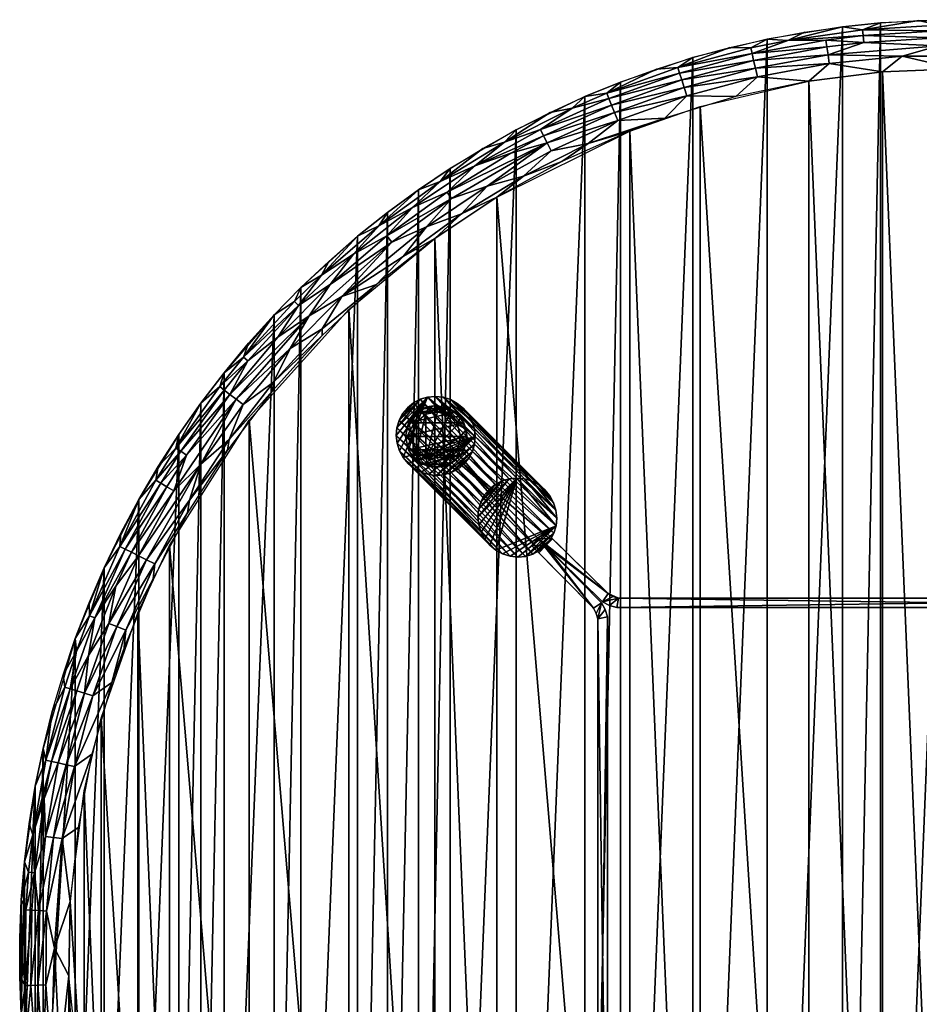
# Model space of a CAD drawing. Header units: inches. Extents: x -24 to 24, y -24 to 24.
# Tile 3 of 4: x -24 to -1, y -1.2 to 24. Entities that reach past the tile are written whole.
import ezdxf

# ---------------------------------------------------------------- set-up
doc = ezdxf.new("R2010")
doc.units = ezdxf.units.IN
doc.header["$MEASUREMENT"] = 0
for name, color, linetype in [('AFUTL-3-EDPL', 19, 'Continuous'), ('AFUTL-3-GDPL', 19, 'Continuous'), ('AFUTL-3-HWPT', 4, 'Continuous'), ('AFUTL-3-LGWD', 15, 'Continuous'), ('AFUTL-3-TPWD', 15, 'Continuous')]:
    doc.layers.add(name, color=color, linetype=linetype)

msp = doc.modelspace()

# ---------------------------------------------------------------- meshes
at = {"layer": 'AFUTL-3-EDPL'}
mesh = msp.add_polyface(dxfattribs=at)
corners = [(-5.244, 23.131, 14.509), (-3.329, 23.304, 14.324), (-5.205, 22.957, 14.324), (-3.3, 23.101, 14.168), (-1.404, 23.067, 14.045), (-3.268, 22.877, 14.045), (-4.329, 23.47, 14.719), (-2.93, 23.82, 15), (-2.415, 23.744, 14.719), (-0.477, 23.535, 14.324), (-0.473, 23.331, 14.168), (-2.382, 23.419, 14.324), (-0.979, 23.98, 15), (-0.484, 23.862, 14.719), (-1.903, 22.666, 13.929), (0, 22.746, 13.929), (-3.899, 23.681, 15), (-0.481, 23.714, 14.509), (-2.4, 23.597, 14.509), (1.404, 23.067, 14.045), (-3.354, 23.48, 14.509), (-1.956, 23.92, 15), (-5.16, 22.758, 14.168), (-3.793, 22.428, 13.929), (0, 24, 15), (0.484, 23.862, 14.719), (-5.11, 22.538, 14.045), (0.481, 23.714, 14.509), (0.477, 23.535, 14.324), (-4.862, 23.502, 15)]
mesh.append_faces([[corners[k] for k in face] for face in [(6, 18, 20)]], dxfattribs={"vtx0": -1})
mesh.append_faces([[corners[k] for k in face] for face in [(9, 10, 11), (4, 14, 5), (17, 9, 18), (3, 5, 22), (13, 24, 25), (1, 3, 2), (10, 19, 4), (5, 23, 26), (18, 11, 20), (28, 10, 9), (11, 3, 1)]], dxfattribs={"vtx0": -1, "vtx1": -1})
mesh.append_faces([[corners[k] for k in face] for face in [(6, 7, 8), (8, 12, 13), (19, 15, 4), (20, 1, 0), (8, 18, 6), (11, 10, 3), (13, 17, 8)]], dxfattribs={"vtx0": -1, "vtx1": -1, "vtx2": -1})
mesh.append_faces([[corners[k] for k in face] for face in [(0, 1, 2), (3, 4, 5), (4, 15, 14), (6, 16, 7), (18, 9, 11), (8, 21, 12), (5, 14, 23), (8, 17, 18), (2, 3, 22), (22, 5, 26), (13, 27, 17), (17, 28, 9), (20, 11, 1), (6, 29, 16), (8, 7, 21), (13, 12, 24)]], dxfattribs={"vtx0": -1, "vtx2": -1})
mesh.append_faces([[corners[k] for k in face] for face in [(6, 20, 0), (10, 4, 3)]], dxfattribs={"vtx1": -1, "vtx2": -1})
mesh = msp.add_polyface(dxfattribs=at)
corners = [(-6.918, 22.05, 14.045), (-5.657, 22.032, 13.929), (-7.48, 21.481, 13.929), (-5.244, 23.131, 14.509), (-5.205, 22.957, 14.324), (-7.1, 22.631, 14.509), (-7.145, 22.772, 14.719), (-7.695, 22.733, 15), (-6.762, 23.028, 15), (-5.11, 22.538, 14.045), (-7.047, 22.461, 14.324), (-8.91, 21.981, 14.509), (-5.817, 23.284, 15), (-5.277, 23.276, 14.719), (-8.965, 22.119, 14.719), (-3.793, 22.428, 13.929), (-8.843, 21.816, 14.324), (-8.766, 21.627, 14.168), (-8.681, 21.417, 14.045), (-10.489, 20.846, 14.168), (-4.862, 23.502, 15), (-9.523, 22.03, 15), (-8.616, 22.4, 15), (-5.16, 22.758, 14.168), (-6.986, 22.265, 14.168), (-10.581, 21.028, 14.324), (-9.442, 20.827, 13.958), (-4.329, 23.47, 14.719), (-9.854, 21.737, 14.719), (-8.373, 21.149, 13.929), (-10.114, 20.374, 13.929)]
mesh.append_faces([[corners[k] for k in face] for face in [(3, 4, 5), (9, 1, 0), (5, 10, 11), (17, 18, 19), (23, 9, 24), (24, 0, 17), (16, 17, 25), (4, 23, 10), (10, 24, 16), (0, 2, 18), (27, 3, 13), (13, 20, 27), (28, 21, 14), (14, 11, 28)]], dxfattribs={"vtx0": -1, "vtx1": -1})
mesh.append_faces([[corners[k] for k in face] for face in [(6, 12, 13), (14, 7, 6), (13, 3, 6), (6, 5, 14), (18, 2, 26)]], dxfattribs={"vtx0": -1, "vtx1": -1, "vtx2": -1})
mesh.append_faces([[corners[k] for k in face] for face in [(0, 1, 2), (6, 7, 8), (5, 4, 10), (9, 15, 1), (11, 10, 16), (13, 12, 20), (14, 21, 22), (24, 9, 0), (14, 5, 11), (6, 3, 5), (16, 24, 17), (10, 23, 24), (17, 0, 18), (14, 22, 7), (6, 8, 12)]], dxfattribs={"vtx0": -1, "vtx2": -1})
mesh.append_faces([[corners[k] for k in face] for face in [(26, 29, 30), (2, 29, 26)]], dxfattribs={"vtx2": -1})
mesh = msp.add_polyface(dxfattribs=at)
corners = [(-12.025, 19.735, 14.045), (-12.68, 19.03, 13.958), (-13.583, 18.696, 14.045), (-11.582, 20.868, 14.719), (-11.287, 21.18, 15), (-10.413, 21.623, 15), (-13.234, 19.861, 14.719), (-12.342, 20.255, 14.509), (-13.941, 19.189, 14.509), (-8.681, 21.417, 14.045), (-9.442, 20.827, 13.958), (-10.387, 20.644, 14.045), (-8.91, 21.981, 14.509), (-8.843, 21.816, 14.324), (-10.661, 21.188, 14.509), (-13.053, 19.589, 14.324), (-11.098, 19.994, 13.958), (-10.581, 21.028, 14.324), (-8.766, 21.627, 14.168), (-10.489, 20.846, 14.168), (-11.424, 20.582, 14.324), (-9.854, 21.737, 14.719), (-12.94, 19.419, 14.168), (-12.141, 20.702, 15), (-12.975, 20.19, 15), (-10.114, 20.374, 13.929), (-11.783, 19.456, 13.929), (-13.37, 18.402, 13.929), (-14.18, 17.94, 13.958), (-13.788, 19.644, 15), (-9.523, 22.03, 15)]
mesh.append_faces([[corners[k] for k in face] for face in [(7, 17, 20)]], dxfattribs={"vtx0": -1})
mesh.append_faces([[corners[k] for k in face] for face in [(20, 19, 15), (17, 19, 20)]], dxfattribs={"vtx0": -1, "vtx1": -1})
mesh.append_faces([[corners[k] for k in face] for face in [(0, 1, 2), (6, 7, 8), (9, 10, 11), (12, 13, 14), (7, 15, 8), (11, 10, 16), (3, 5, 21), (21, 14, 3), (22, 0, 2), (6, 23, 3), (19, 9, 11), (19, 0, 22), (0, 16, 1), (21, 12, 14), (14, 17, 7), (3, 7, 6), (3, 14, 7), (15, 19, 22), (11, 16, 0), (19, 11, 0), (10, 25, 16), (16, 26, 1), (1, 27, 28)]], dxfattribs={"vtx0": -1, "vtx1": -1, "vtx2": -1})
mesh.append_faces([[corners[k] for k in face] for face in [(3, 4, 5), (17, 18, 19), (6, 24, 23), (14, 13, 17), (16, 25, 26), (1, 26, 27), (6, 29, 24), (3, 23, 4), (21, 5, 30)]], dxfattribs={"vtx0": -1, "vtx2": -1})
mesh.append_faces([[corners[k] for k in face] for face in [(7, 20, 15)]], dxfattribs={"vtx2": -1})
mesh = msp.add_polyface(dxfattribs=at)
corners = [(-16.267, 17.464, 14.719), (-15.45, 17.997, 14.509), (-16.856, 16.686, 14.509), (-13.583, 18.696, 14.045), (-14.18, 17.94, 13.958), (-15.751, 16.91, 14.045), (-12.68, 19.03, 13.958), (-15.343, 18.455, 15), (-14.799, 18.724, 14.719), (-16.961, 16.79, 14.719), (-18.265, 15.362, 14.719), (-16.045, 17.225, 14.324), (-14.47, 18.308, 14.168), (-16.584, 16.417, 14.168), (-13.788, 19.644, 15), (-13.234, 19.861, 14.719), (-14.597, 18.468, 14.324), (-17.482, 16.443, 15), (-17.387, 15.869, 14.324), (-12.94, 19.419, 14.168), (-14.578, 19.065, 15), (-16.797, 17.143, 15), (-16.083, 17.814, 15), (-14.863, 17.219, 13.929), (-16.252, 16.088, 13.958), (-13.941, 19.189, 14.509), (-13.053, 19.589, 14.324), (-17.069, 15.579, 14.045), (-13.37, 18.402, 13.929), (-16.252, 15.915, 13.929)]
mesh.append_faces([[corners[k] for k in face] for face in [(12, 3, 5), (9, 21, 0), (0, 2, 9)]], dxfattribs={"vtx0": -1, "vtx1": -1})
mesh.append_faces([[corners[k] for k in face] for face in [(0, 1, 2), (3, 4, 5), (3, 6, 4), (0, 7, 8), (9, 2, 10), (11, 12, 13), (8, 14, 15), (16, 12, 11), (8, 1, 0), (10, 17, 9), (16, 19, 12), (5, 23, 24), (15, 25, 8), (8, 25, 1), (19, 3, 12), (5, 4, 23), (2, 11, 18), (1, 11, 2), (1, 16, 11), (25, 26, 16), (25, 16, 1), (26, 19, 16), (5, 24, 27), (13, 5, 27)]], dxfattribs={"vtx0": -1, "vtx1": -1, "vtx2": -1})
mesh.append_faces([[corners[k] for k in face] for face in [(11, 13, 18), (8, 20, 14), (9, 17, 21), (0, 22, 7), (0, 21, 22), (4, 28, 23), (8, 7, 20)]], dxfattribs={"vtx0": -1, "vtx2": -1})
mesh.append_faces([[corners[k] for k in face] for face in [(12, 5, 13), (23, 29, 24)]], dxfattribs={"vtx1": -1, "vtx2": -1})
mesh = msp.add_polyface(dxfattribs=at)
corners = [(-17.069, 15.579, 14.045), (-16.252, 16.088, 13.958), (-17.501, 14.719, 13.958), (-18.756, 14.518, 14.509), (-18.615, 14.409, 14.324), (-19.87, 12.952, 14.509), (-18.275, 14.146, 14.045), (-18.152, 15.266, 14.509), (-17.387, 15.869, 14.324), (-18.265, 15.362, 14.719), (-18.764, 14.964, 15), (-18.138, 15.717, 15), (-19.994, 13.032, 14.719), (-19.359, 14.186, 15), (-18.873, 14.609, 14.719), (-19.721, 12.854, 14.324), (-18.453, 14.284, 14.168), (-20.05, 11.94, 14.168), (-18.635, 13.253, 13.958), (-19.36, 12.619, 14.045), (-16.584, 16.417, 14.168), (-19.921, 13.385, 15), (-16.856, 16.686, 14.509), (-20.379, 12.136, 14.509), (-20.506, 12.211, 14.719), (-20.451, 12.561, 15), (-17.482, 16.443, 15), (-18.678, 12.982, 13.929), (-19.648, 11.7, 13.958), (-17.526, 14.499, 13.929), (-16.252, 15.915, 13.929)]
mesh.append_faces([[corners[k] for k in face] for face in [(3, 4, 5), (7, 4, 3), (4, 16, 15), (5, 15, 23), (14, 10, 9), (9, 7, 14), (12, 5, 24)]], dxfattribs={"vtx0": -1, "vtx1": -1})
mesh.append_faces([[corners[k] for k in face] for face in [(0, 1, 2), (0, 2, 6), (12, 13, 14), (15, 16, 17), (6, 18, 19), (20, 0, 16), (9, 22, 7), (6, 2, 18), (4, 20, 16), (22, 8, 7), (16, 0, 6), (16, 6, 19), (14, 3, 12), (18, 27, 28), (2, 29, 18), (1, 30, 2)]], dxfattribs={"vtx0": -1, "vtx1": -1, "vtx2": -1})
mesh.append_faces([[corners[k] for k in face] for face in [(7, 8, 4), (9, 10, 11), (12, 3, 5), (12, 21, 13), (5, 4, 15), (16, 19, 17), (14, 7, 3), (12, 25, 21), (14, 13, 10), (9, 11, 26)]], dxfattribs={"vtx0": -1, "vtx2": -1})
mesh.append_faces([[corners[k] for k in face] for face in [(8, 20, 4)]], dxfattribs={"vtx1": -1})
mesh.append_faces([[corners[k] for k in face] for face in [(29, 27, 18), (30, 29, 2)]], dxfattribs={"vtx1": -1, "vtx2": -1})
mesh = msp.add_polyface(dxfattribs=at)
corners = [(-21.295, 10.445, 14.509), (-20.225, 12.044, 14.324), (-21.134, 10.367, 14.324), (-20.05, 11.94, 14.168), (-22.071, 8.687, 14.509), (-19.36, 12.619, 14.045), (-19.648, 11.7, 13.958), (-20.748, 10.177, 14.045), (-21.504, 8.464, 14.045), (-20.531, 10.071, 13.958), (-21.279, 8.375, 13.958), (-20.506, 12.211, 14.719), (-20.946, 11.716, 15), (-20.451, 12.561, 15), (-18.635, 13.253, 13.958), (-22.208, 8.741, 14.719), (-21.831, 9.97, 15), (-21.427, 10.511, 14.719), (-20.379, 12.136, 14.509), (-21.406, 10.852, 15), (-20.951, 10.277, 14.168), (-21.714, 8.546, 14.168), (-21.537, 9.502, 14.324), (-19.994, 13.032, 14.719), (-20.581, 9.685, 13.929), (-21.32, 7.929, 13.929), (-19.87, 12.952, 14.509), (-19.699, 11.373, 13.929), (-22.22, 9.071, 15), (-18.678, 12.982, 13.929), (-19.721, 12.854, 14.324)]
mesh.append_faces([[corners[k] for k in face] for face in [(4, 2, 22)]], dxfattribs={"vtx0": -1})
mesh.append_faces([[corners[k] for k in face] for face in [(1, 3, 2), (0, 2, 4), (18, 1, 0), (11, 13, 23), (7, 9, 8), (30, 3, 1), (2, 20, 22)]], dxfattribs={"vtx0": -1, "vtx1": -1})
mesh.append_faces([[corners[k] for k in face] for face in [(5, 6, 7), (8, 9, 10), (5, 14, 6), (15, 16, 17), (17, 12, 11), (20, 5, 7), (7, 6, 9), (17, 0, 15), (20, 7, 21), (22, 20, 21), (11, 18, 17), (9, 24, 10), (6, 27, 9)]], dxfattribs={"vtx0": -1, "vtx1": -1, "vtx2": -1})
mesh.append_faces([[corners[k] for k in face] for face in [(0, 1, 2), (11, 12, 13), (17, 16, 19), (2, 3, 20), (17, 18, 0), (15, 0, 4), (21, 7, 8), (11, 26, 18), (15, 28, 16), (17, 19, 12), (18, 30, 1)]], dxfattribs={"vtx0": -1, "vtx2": -1})
mesh.append_faces([[corners[k] for k in face] for face in [(3, 5, 20)]], dxfattribs={"vtx1": -1})
mesh.append_faces([[corners[k] for k in face] for face in [(24, 25, 10), (27, 24, 9), (29, 27, 6)]], dxfattribs={"vtx1": -1, "vtx2": -1})
mesh = msp.add_polyface(dxfattribs=at)
corners = [(-22.236, 7.727, 14.324), (-21.714, 8.546, 14.168), (-22.335, 6.76, 14.168), (-23.328, 5.041, 14.719), (-23.597, 4.382, 15), (-23.398, 5.34, 15), (-21.504, 8.464, 14.045), (-21.279, 8.375, 13.958), (-22.119, 6.694, 14.045), (-22.588, 4.881, 14.045), (-21.633, 7.029, 13.929), (-22.145, 5.194, 13.929), (-23.161, 6.29, 15), (-22.843, 6.914, 14.719), (-22.208, 8.741, 14.719), (-22.571, 8.157, 15), (-22.22, 9.071, 15), (-23.183, 5.01, 14.509), (-22.531, 6.819, 14.324), (-23.009, 4.972, 14.324), (-22.909, 3.036, 14.045), (-22.544, 7.834, 14.719), (-22.702, 6.871, 14.509), (-22.885, 7.23, 15), (-22.071, 8.687, 14.509), (-21.537, 9.502, 14.324), (-22.809, 4.929, 14.168), (-23.66, 3.135, 14.719), (-23.336, 3.092, 14.324), (-23.367, 4.066, 14.509), (-21.32, 7.929, 13.929)]
mesh.append_faces([[corners[k] for k in face] for face in [(6, 7, 8), (18, 2, 19), (9, 11, 20), (21, 15, 14), (22, 18, 17), (2, 8, 26), (14, 24, 21), (8, 10, 9), (17, 19, 29), (0, 2, 18), (21, 22, 13), (13, 23, 21)]], dxfattribs={"vtx0": -1, "vtx1": -1})
mesh.append_faces([[corners[k] for k in face] for face in [(0, 1, 2), (3, 12, 13), (1, 6, 2), (24, 0, 22), (25, 1, 0), (8, 7, 10), (3, 17, 27), (21, 24, 22), (13, 22, 3), (19, 26, 28)]], dxfattribs={"vtx0": -1, "vtx1": -1, "vtx2": -1})
mesh.append_faces([[corners[k] for k in face] for face in [(3, 4, 5), (9, 10, 11), (14, 15, 16), (17, 18, 19), (13, 12, 23), (2, 6, 8), (3, 22, 17), (19, 2, 26), (26, 8, 9), (7, 30, 10), (3, 5, 12), (21, 23, 15), (22, 0, 18)]], dxfattribs={"vtx0": -1, "vtx2": -1})
mesh.append_faces([[corners[k] for k in face] for face in [(24, 25, 0)]], dxfattribs={"vtx1": -1, "vtx2": -1})
mesh = msp.add_polyface(dxfattribs=at)
corners = [(-23.62, 2.16, 14.509), (-23.336, 3.092, 14.324), (-23.51, 1.192, 14.324), (-23.108, 0.234, 14.045), (-22.701, 1.428, 13.929), (-22.741, -0.476, 13.929), (-22.909, 3.036, 14.045), (-23.688, 1.201, 14.509), (-23.708, -0.721, 14.509), (-23.133, 3.065, 14.168), (-23.836, 1.209, 14.719), (-23.995, 0.49, 15), (-23.955, 1.468, 15), (-23.66, 3.135, 14.719), (-23.367, 4.066, 14.509), (-23.855, -0.725, 14.719), (-22.502, 3.323, 13.929), (-23.767, 2.174, 14.719), (-23.875, 2.444, 15), (-23.529, -0.716, 14.324), (-22.809, 4.929, 14.168), (-22.588, 4.881, 14.045), (-23.009, 4.972, 14.324), (-23.306, 1.182, 14.168), (-23.325, -0.709, 14.168), (-22.145, 5.194, 13.929), (-23.597, 4.382, 15), (-23.328, 5.041, 14.719), (-23.756, 3.416, 15), (-23.183, 5.01, 14.509), (-23.995, -0.49, 15)]
mesh.append_faces([[corners[k] for k in face] for face in [(13, 29, 14)]], dxfattribs={"vtx0": -1})
mesh.append_faces([[corners[k] for k in face] for face in [(7, 2, 8), (17, 18, 13), (20, 21, 9), (13, 0, 17), (2, 23, 19), (9, 6, 23), (0, 2, 7), (10, 12, 17), (17, 0, 10)]], dxfattribs={"vtx0": -1, "vtx1": -1})
mesh.append_faces([[corners[k] for k in face] for face in [(0, 1, 2), (6, 4, 3), (1, 9, 2), (15, 11, 10), (14, 22, 1), (14, 1, 0), (23, 6, 3), (23, 3, 24), (13, 26, 27), (10, 7, 15), (19, 23, 24)]], dxfattribs={"vtx0": -1, "vtx1": -1, "vtx2": -1})
mesh.append_faces([[corners[k] for k in face] for face in [(3, 4, 5), (10, 11, 12), (6, 16, 4), (8, 2, 19), (1, 20, 9), (6, 25, 16), (13, 18, 28), (15, 7, 8), (2, 9, 23), (9, 21, 6), (10, 0, 7), (15, 30, 11), (17, 12, 18), (13, 28, 26)]], dxfattribs={"vtx0": -1, "vtx2": -1})
mesh.append_faces([[corners[k] for k in face] for face in [(13, 14, 0)]], dxfattribs={"vtx1": -1, "vtx2": -1})
mesh = msp.add_polyface(dxfattribs=at)
corners = [(-23.718, -2.655, 14.719), (-23.756, -3.416, 15), (-23.875, -2.444, 15), (-22.683, -4.422, 14.045), (-22.445, -4.376, 13.958), (-22.25, -6.245, 14.045), (-23.425, -4.567, 14.719), (-23.28, -4.539, 14.509), (-22.979, -6.449, 14.719), (-23.708, -0.721, 14.509), (-23.529, -0.716, 14.324), (-23.571, -2.639, 14.509), (-23.108, 0.234, 14.045), (-22.741, -0.476, 13.929), (-22.966, -2.571, 14.045), (-22.726, -2.544, 13.958), (-23.394, -2.619, 14.324), (-23.105, -4.505, 14.324), (-23.191, -2.596, 14.168), (-22.705, -5.39, 14.168), (-23.806, -1.692, 14.719), (-23.955, -1.468, 15), (-23.855, -0.725, 14.719), (-23.325, -0.709, 14.168), (-23.995, -0.49, 15), (-23.398, -5.34, 15), (-23.597, -4.382, 15), (-22.836, -6.409, 14.509), (-22.701, -1.428, 13.929), (-22.502, -3.323, 13.929), (-22.145, -5.194, 13.929)]
mesh.append_faces([[corners[k] for k in face] for face in [(12, 13, 14), (20, 21, 22), (23, 12, 18), (11, 16, 7), (22, 9, 20), (7, 17, 27), (16, 18, 17), (10, 23, 16), (14, 15, 3), (0, 2, 20), (20, 11, 0)]], dxfattribs={"vtx0": -1, "vtx1": -1})
mesh.append_faces([[corners[k] for k in face] for face in [(3, 4, 5), (6, 7, 8), (9, 10, 11), (3, 15, 4), (17, 18, 19), (18, 3, 19), (6, 1, 0), (20, 9, 11), (0, 11, 6), (14, 13, 15), (15, 29, 4)]], dxfattribs={"vtx0": -1, "vtx1": -1, "vtx2": -1})
mesh.append_faces([[corners[k] for k in face] for face in [(0, 1, 2), (11, 10, 16), (6, 11, 7), (22, 21, 24), (18, 12, 14), (6, 25, 26), (7, 16, 17), (16, 23, 18), (18, 14, 3), (6, 26, 1), (20, 2, 21)]], dxfattribs={"vtx0": -1, "vtx2": -1})
mesh.append_faces([[corners[k] for k in face] for face in [(28, 29, 15)]], dxfattribs={"vtx1": -1})
mesh.append_faces([[corners[k] for k in face] for face in [(29, 30, 4)]], dxfattribs={"vtx1": -1, "vtx2": -1})
mesh.append_faces([[corners[k] for k in face] for face in [(13, 28, 15)]], dxfattribs={"vtx2": -1})
at = {"layer": 'AFUTL-3-GDPL'}
mesh = msp.add_polyface(dxfattribs=at)
corners = [(-12.547, 13.334), (-13.6, 13.899, 0.531), (-13.6, 12.768, 0.531), (-13.676, 14.043), (-12.992, 12.625), (-13.676, 12.625), (-12.843, 13.95), (-13.954, 13.412, 0.531), (-12.709, 13.334, 0.531), (-14.043, 13.676), (-14.043, 12.992), (-12.999, 13.862, 0.531), (-12.999, 12.806, 0.531), (-14.121, 13.334, 0.177), (-12.718, 12.843), (-12.566, 13.159, 0.177), (-13.509, 14.102, 0.177), (-13.509, 12.566, 0.177), (-13.825, 13.95, 0.177), (-12.992, 14.043, 0.177), (-12.566, 13.509, 0.177), (-13.334, 14.121), (-14.043, 13.676, 0.177), (-12.718, 13.825, 0.177), (-14.043, 12.992, 0.177), (-13.825, 12.718, 0.177), (-12.843, 12.718, 0.177), (-13.159, 12.566, 0.177), (-13.84, 13.701, 0.531), (-13.84, 12.967, 0.531), (-12.786, 13.635, 0.531), (-14.121, 13.334), (-12.625, 13.676), (-13.334, 12.547), (-12.786, 13.033, 0.531), (-13.295, 13.958, 0.531), (-13.295, 12.71, 0.531), (-13.954, 13.256, 0.531), (-13.334, 14.121, 0.177), (-12.625, 12.992, 0.177), (-12.625, 12.992), (-13.95, 12.843), (-13.825, 13.95), (-12.992, 14.043), (-13.95, 12.843, 0.177), (-12.718, 12.843, 0.177)]
mesh.append_faces([[corners[k] for k in face] for face in [(30, 23, 11), (37, 24, 29), (36, 17, 27), (28, 18, 22), (30, 20, 23), (34, 45, 39), (1, 16, 18), (36, 27, 12), (37, 13, 24), (28, 22, 7), (12, 27, 26), (15, 40, 0), (8, 15, 20), (16, 3, 18), (17, 33, 27), (25, 41, 5), (11, 23, 19), (20, 32, 23), (15, 0, 20), (16, 21, 3), (7, 22, 13), (23, 6, 19), (23, 32, 6), (44, 41, 25), (2, 25, 17), (25, 5, 17), (26, 4, 14), (27, 4, 26), (27, 33, 4), (1, 18, 28), (8, 20, 30), (20, 0, 32), (17, 5, 33), (2, 17, 36), (7, 13, 37), (38, 21, 16), (39, 40, 15), (18, 3, 42), (19, 6, 43), (29, 24, 44), (26, 14, 45)]])
mesh.append_faces([[corners[k] for k in face] for face in [(12, 45, 34), (35, 19, 38), (19, 21, 38), (18, 9, 22), (43, 3, 21), (22, 31, 13), (13, 10, 24), (29, 25, 2), (5, 4, 33), (34, 15, 8), (35, 16, 1), (37, 28, 7), (39, 14, 40), (44, 10, 41)]], dxfattribs={"vtx0": -1})
mesh.append_faces([[corners[k] for k in face] for face in [(32, 9, 6), (29, 28, 37), (41, 14, 5), (2, 1, 29), (0, 31, 32), (10, 40, 41), (6, 42, 43)]], dxfattribs={"vtx0": -1, "vtx1": -1})
mesh.append_faces([[corners[k] for k in face] for face in [(0, 10, 31), (10, 0, 40), (6, 9, 42), (5, 14, 4), (29, 1, 28), (2, 8, 30), (32, 31, 9), (2, 35, 1), (41, 40, 14), (43, 42, 3)]], dxfattribs={"vtx0": -1, "vtx2": -1})
mesh.append_faces([[corners[k] for k in face] for face in [(11, 19, 35), (45, 14, 39), (36, 12, 2), (24, 10, 44)]], dxfattribs={"vtx1": -1})
mesh.append_faces([[corners[k] for k in face] for face in [(30, 11, 2), (11, 35, 2), (12, 34, 2), (34, 8, 2)]], dxfattribs={"vtx1": -1, "vtx2": -1})
mesh.append_faces([[corners[k] for k in face] for face in [(13, 31, 10), (29, 44, 25), (18, 42, 9), (19, 43, 21), (22, 9, 31), (35, 38, 16), (34, 39, 15), (12, 26, 45)]], dxfattribs={"vtx2": -1})
at = {"layer": 'AFUTL-3-HWPT'}
mesh = msp.add_polyface(dxfattribs=at)
corners = [(-10.532, 10.532, 13.929), (9.072, 9.099, 13.929), (-9.072, 9.099, 12.679), (9.072, 9.099, 12.679), (10.355, 10.708, 13.929), (-8.711, 8.95, 13.929), (-10.72, 10.72, 12.679), (10.543, 10.896, 12.679), (8.933, 9.307, 12.679), (-8.662, 9.195, 12.679), (8.662, 9.195, 13.929), (-8.662, 9.195, 13.929), (-10.355, 10.708, 13.929), (10.532, 10.532, 13.929), (8.711, 8.95, 12.679), (-9.072, 9.099, 13.929), (-8.711, 8.95, 12.679), (8.711, 8.95, 13.929), (10.72, 10.72, 12.679), (-10.543, 10.896, 12.679), (-8.933, 9.307, 12.679), (8.662, 9.195, 12.679), (8.933, 9.307, 13.929), (-8.933, 9.307, 13.929), (8.899, 9.006, 12.679), (8.899, 9.006, 13.929), (-8.899, 9.006, 12.679), (-8.899, 9.006, 13.929), (8.803, 9.237, 12.679), (8.803, 9.237, 13.929), (-8.803, 9.237, 12.679)]
mesh.append_faces([[corners[k] for k in face] for face in [(10, 9, 11), (5, 14, 17), (3, 13, 1), (4, 8, 22), (0, 2, 15), (20, 12, 23), (0, 23, 12), (22, 13, 4), (13, 7, 4), (25, 14, 24), (27, 2, 26), (18, 8, 7), (20, 6, 19), (6, 12, 19), (23, 30, 20), (22, 28, 29), (1, 24, 3), (5, 26, 16), (29, 21, 10)]], dxfattribs={"vtx0": -1})
mesh.append_faces([[corners[k] for k in face] for face in [(3, 8, 18), (16, 9, 14), (11, 5, 10), (15, 23, 0), (14, 21, 24), (2, 9, 26), (29, 1, 22), (11, 30, 23), (24, 21, 3), (26, 9, 16), (10, 1, 29)]], dxfattribs={"vtx0": -1, "vtx1": -1})
mesh.append_faces([[corners[k] for k in face] for face in [(14, 9, 21), (20, 2, 6), (10, 5, 17), (22, 1, 13), (11, 27, 5), (3, 21, 28), (15, 11, 23), (10, 17, 25), (11, 15, 27), (3, 28, 8), (2, 30, 9)]], dxfattribs={"vtx0": -1, "vtx2": -1})
mesh.append_faces([[corners[k] for k in face] for face in [(16, 14, 5), (21, 9, 10), (6, 2, 0), (19, 12, 20), (18, 13, 3), (7, 8, 4), (0, 12, 6), (27, 26, 5), (25, 24, 1), (18, 7, 13), (17, 14, 25), (15, 2, 27)]], dxfattribs={"vtx1": -1})
mesh.append_faces([[corners[k] for k in face] for face in [(25, 1, 10), (20, 30, 2)]], dxfattribs={"vtx1": -1, "vtx2": -1})
mesh.append_faces([[corners[k] for k in face] for face in [(29, 28, 21), (22, 8, 28), (11, 9, 30)]], dxfattribs={"vtx2": -1})
mesh = msp.add_polyface(dxfattribs=at)
corners = [(-10.532, -10.532, 13.929), (-9.099, 9.072, 13.929), (-9.099, -9.072, 12.679), (-9.099, 9.072, 12.679), (-10.708, 10.355, 13.929), (-8.95, -8.711, 13.929), (-10.72, -10.72, 12.679), (-10.896, 10.543, 12.679), (-9.307, 8.933, 12.679), (-9.195, -8.662, 12.679), (-9.195, 8.662, 13.929), (-9.195, -8.662, 13.929), (-10.708, -10.355, 13.929), (-10.532, 10.532, 13.929), (-8.95, 8.711, 12.679), (-9.099, -9.072, 13.929), (-8.95, -8.711, 12.679), (-8.95, 8.711, 13.929), (-10.72, 10.72, 12.679), (-10.896, -10.543, 12.679), (-9.307, -8.933, 12.679), (-9.195, 8.662, 12.679), (-9.307, 8.933, 13.929), (-9.307, -8.933, 13.929), (-9.006, 8.899, 12.679), (-9.006, 8.899, 13.929), (-9.006, -8.899, 12.679), (-9.006, -8.899, 13.929), (-9.237, 8.803, 12.679), (-9.237, 8.803, 13.929), (-9.237, -8.803, 12.679)]
mesh.append_faces([[corners[k] for k in face] for face in [(10, 9, 11), (5, 14, 17), (3, 13, 1), (4, 8, 22), (0, 2, 15), (20, 12, 23), (0, 23, 12), (22, 13, 4), (13, 7, 4), (25, 14, 24), (27, 2, 26), (18, 8, 7), (20, 6, 19), (6, 12, 19), (23, 30, 20), (22, 28, 29), (1, 24, 3), (5, 26, 16), (29, 21, 10)]], dxfattribs={"vtx0": -1})
mesh.append_faces([[corners[k] for k in face] for face in [(3, 8, 18), (16, 9, 14), (11, 5, 10), (15, 23, 0), (14, 21, 24), (2, 9, 26), (29, 1, 22), (11, 30, 23), (24, 21, 3), (26, 9, 16), (10, 1, 29)]], dxfattribs={"vtx0": -1, "vtx1": -1})
mesh.append_faces([[corners[k] for k in face] for face in [(14, 9, 21), (20, 2, 6), (10, 5, 17), (22, 1, 13), (11, 27, 5), (3, 21, 28), (15, 11, 23), (10, 17, 25), (11, 15, 27), (3, 28, 8), (2, 30, 9)]], dxfattribs={"vtx0": -1, "vtx2": -1})
mesh.append_faces([[corners[k] for k in face] for face in [(16, 14, 5), (21, 9, 10), (6, 2, 0), (19, 12, 20), (18, 13, 3), (7, 8, 4), (0, 12, 6), (27, 26, 5), (25, 24, 1), (18, 7, 13), (17, 14, 25), (15, 2, 27)]], dxfattribs={"vtx1": -1})
mesh.append_faces([[corners[k] for k in face] for face in [(25, 1, 10), (20, 30, 2)]], dxfattribs={"vtx1": -1, "vtx2": -1})
mesh.append_faces([[corners[k] for k in face] for face in [(29, 28, 21), (22, 8, 28), (11, 9, 30)]], dxfattribs={"vtx2": -1})
at = {"layer": 'AFUTL-3-LGWD'}
mesh = msp.add_polyface(dxfattribs=at)
corners = [(-10.547, 11.962, 13.929), (-10.42, 11.807, 13.929), (-10.325, 11.631, 13.929), (-10.265, 11.441, 13.929), (-10.243, 11.243, 13.929), (-10.261, 11.046, 13.929), (-10.316, 10.857, 13.929), (-10.408, 10.683, 13.929), (-10.532, 10.532, 13.929), (-10.683, 10.408, 13.929), (-10.857, 10.316, 13.929), (-11.046, 10.261, 13.929), (-11.243, 10.243, 13.929), (-11.441, 10.265, 13.929), (-11.631, 10.325, 13.929), (-11.807, 10.42, 13.929), (-11.962, 10.547, 13.929), (-12.089, 10.702, 13.929), (-12.184, 10.878, 13.929), (-12.244, 11.068, 13.929), (-12.266, 11.266, 13.929), (-12.248, 11.463, 13.929), (-12.193, 11.652, 13.929), (-12.102, 11.826, 13.929), (-11.977, 11.977, 13.929), (-11.826, 12.102, 13.929), (-11.652, 12.193, 13.929), (-11.463, 12.248, 13.929), (-11.266, 12.266, 13.929), (-11.068, 12.244, 13.929), (-10.878, 12.184, 13.929), (-10.702, 12.089, 13.929), (-12.637, 14.051, 0.03), (-12.791, 14.178, 0.03), (-12.967, 14.274, 0.03), (-13.157, 14.333, 0.03), (-13.355, 14.355, 0.03), (-13.552, 14.338, 0.03), (-13.741, 14.282, 0.03), (-13.915, 14.191, 0.03), (-14.067, 14.067, 0.03), (-14.191, 13.915, 0.03), (-14.282, 13.741, 0.03), (-14.338, 13.552, 0.03), (-14.355, 13.355, 0.03), (-14.333, 13.157, 0.03), (-14.274, 12.967, 0.03), (-14.178, 12.791, 0.03), (-14.051, 12.637, 0.03), (-13.896, 12.509, 0.03), (-13.72, 12.414, 0.03), (-13.53, 12.354, 0.03), (-13.332, 12.332, 0.03), (-13.135, 12.35, 0.03), (-12.946, 12.405, 0.03), (-12.773, 12.497, 0.03), (-12.621, 12.621, 0.03), (-12.497, 12.773, 0.03), (-12.405, 12.946, 0.03), (-12.35, 13.135, 0.03), (-12.332, 13.332, 0.03), (-12.354, 13.53, 0.03), (-12.414, 13.72, 0.03), (-12.509, 13.896, 0.03)]
mesh.append_faces([[corners[k] for k in face] for face in [(0, 63, 32), (30, 33, 34), (28, 35, 36), (26, 37, 38), (24, 39, 40), (62, 1, 2), (60, 3, 4), (58, 5, 6), (56, 7, 8), (55, 10, 54), (53, 12, 52), (51, 14, 50), (49, 16, 48), (47, 18, 46), (45, 20, 44), (43, 22, 42), (23, 25, 24), (7, 9, 8), (55, 57, 56), (39, 41, 40)]], dxfattribs={"vtx0": -1})
mesh.append_faces([[corners[k] for k in face] for face in [(1, 63, 0), (31, 33, 30), (29, 35, 28), (27, 37, 26), (25, 39, 24), (63, 1, 62), (61, 3, 60), (59, 5, 58), (57, 7, 56), (56, 9, 55), (54, 11, 53), (52, 13, 51), (50, 15, 49), (48, 17, 47), (46, 19, 45), (44, 21, 43), (42, 23, 41), (1, 31, 2), (2, 30, 3), (3, 29, 4), (4, 28, 5), (27, 20, 28), (20, 27, 21), (21, 26, 22), (22, 25, 23), (5, 11, 6), (6, 10, 7), (33, 63, 34), (34, 62, 35), (35, 61, 36), (36, 60, 37), (59, 52, 60), (52, 59, 53), (53, 58, 54), (54, 57, 55), (37, 43, 38), (38, 42, 39)]], dxfattribs={"vtx0": -1, "vtx1": -1})
mesh.append_faces([[corners[k] for k in face] for face in [(5, 28, 15), (37, 60, 47)]], dxfattribs={"vtx0": -1, "vtx1": -1, "vtx2": -1})
mesh.append_faces([[corners[k] for k in face] for face in [(31, 32, 33), (29, 34, 35), (27, 36, 37), (25, 38, 39), (61, 2, 3), (59, 4, 5), (57, 6, 7), (55, 9, 10), (53, 11, 12), (51, 13, 14), (49, 15, 16), (47, 17, 18), (45, 19, 20), (43, 21, 22), (41, 23, 24), (2, 31, 30), (3, 30, 29), (4, 29, 28), (5, 15, 14), (28, 20, 19), (28, 19, 18), (21, 27, 26), (22, 26, 25), (28, 17, 16), (28, 16, 15), (5, 13, 12), (5, 12, 11), (6, 11, 10), (7, 10, 9), (34, 63, 62), (35, 62, 61), (36, 61, 60), (37, 47, 46), (60, 52, 51), (60, 51, 50), (53, 59, 58), (54, 58, 57), (60, 49, 48), (60, 48, 47), (37, 45, 44), (37, 44, 43), (38, 43, 42), (39, 42, 41)]], dxfattribs={"vtx0": -1, "vtx2": -1})
mesh.append_faces([[corners[k] for k in face] for face in [(0, 32, 31), (30, 34, 29), (28, 36, 27), (26, 38, 25), (62, 2, 61), (60, 4, 59), (58, 6, 57), (0, 31, 1), (32, 63, 33)]], dxfattribs={"vtx1": -1})
mesh.append_faces([[corners[k] for k in face] for face in [(18, 17, 28), (14, 13, 5), (50, 49, 60), (46, 45, 37)]], dxfattribs={"vtx1": -1, "vtx2": -1})
mesh.append_faces([[corners[k] for k in face] for face in [(24, 40, 41), (56, 8, 9), (54, 10, 11), (52, 12, 13), (50, 14, 15), (48, 16, 17), (46, 18, 19), (44, 20, 21), (42, 22, 23)]], dxfattribs={"vtx2": -1})
at = {"layer": 'AFUTL-3-TPWD'}
mesh = msp.add_polyface(dxfattribs=at)
corners = [(-22.741, -0.476, 13.929), (0, -22.746, 13.929), (22.741, 0.476, 13.929), (0, 22.746, 13.929), (-9.523, -22.03, 15), (-23.995, 0.49, 15), (23.995, -0.49, 15), (-9.523, 22.03, 15), (-13.37, 18.402, 13.929), (13.37, -18.402, 13.929), (13.37, 18.402, 13.929), (-13.37, -18.402, 13.929), (20.946, 11.716, 15), (-20.946, -11.716, 15), (20.946, -11.716, 15), (-20.946, 11.716, 15), (1.956, -23.92, 15), (1.956, 23.92, 15), (-20.969, 8.814, 13.929), (20.969, -8.814, 13.929), (-20.969, -8.814, 13.929), (20.969, 8.814, 13.929), (9.523, -22.03, 15), (9.523, 22.03, 15), (-6.574, 21.775, 13.929), (6.574, -21.775, 13.929), (6.574, 21.775, 13.929), (-6.574, -21.775, 13.929), (-17.482, -16.443, 15), (17.482, 16.443, 15), (17.482, -16.443, 15), (-17.482, 16.443, 15), (18.118, 13.752, 13.929), (-18.118, -13.752, 13.929), (18.118, -13.752, 13.929), (-18.118, 13.752, 13.929), (23.597, 4.382, 15), (-23.597, -4.382, 15), (22.571, -8.157, 15), (-22.571, 8.157, 15), (22.571, 8.157, 15), (-22.571, -8.157, 15), (-1.956, 23.92, 15), (-1.956, -23.92, 15), (-23.597, 4.382, 15), (23.597, -4.382, 15), (-4.862, 23.502, 15), (4.862, -23.502, 15), (4.862, 23.502, 15), (-4.862, -23.502, 15), (19.359, 14.186, 15), (-19.359, -14.186, 15), (19.359, -14.186, 15), (-19.359, 14.186, 15), (15.343, 18.455, 15), (-15.343, -18.455, 15), (15.343, -18.455, 15), (-15.343, 18.455, 15), (3.793, 22.428, 13.929), (-3.793, -22.428, 13.929), (-3.793, 22.428, 13.929), (3.793, -22.428, 13.929), (-21.908, 6.117, 13.929), (21.908, -6.117, 13.929), (-21.908, -6.117, 13.929), (21.908, 6.117, 13.929), (-15.571, 16.581, 13.929), (15.571, -16.581, 13.929), (15.571, 16.581, 13.929), (-15.571, -16.581, 13.929), (11.287, -21.18, 15), (-11.287, 21.18, 15), (-11.287, -21.18, 15), (11.287, 21.18, 15), (6.762, -23.028, 15), (-6.762, 23.028, 15), (-6.762, -23.028, 15), (6.762, 23.028, 15), (0, -24, 15), (0, 24, 15), (-12.975, 20.19, 15), (12.975, -20.19, 15), (-12.975, -20.19, 15), (12.975, 20.19, 15), (21.831, -9.97, 15), (-21.831, 9.97, 15), (-21.831, -9.97, 15), (21.831, 9.97, 15), (22.701, -1.428, 13.929), (-22.701, 1.428, 13.929), (11.783, 19.456, 13.929), (-11.783, -19.456, 13.929), (-11.783, 19.456, 13.929), (11.783, -19.456, 13.929), (20.158, 10.538, 13.929), (-20.158, -10.538, 13.929), (-20.158, 10.538, 13.929), (20.158, -10.538, 13.929), (8.373, -21.149, 13.929), (-8.373, 21.149, 13.929), (8.373, 21.149, 13.929), (-8.373, -21.149, 13.929), (22.343, -4.262, 13.929), (-22.343, 4.262, 13.929), (-22.343, -4.262, 13.929), (22.343, 4.262, 13.929), (-1.903, 22.666, 13.929), (1.903, -22.666, 13.929), (1.903, 22.666, 13.929), (-1.903, -22.666, 13.929), (-18.764, -14.964, 15), (18.764, 14.964, 15), (18.764, -14.964, 15), (-18.764, 14.964, 15), (23.995, 0.49, 15), (-23.995, -0.49, 15), (23.955, 1.468, 15), (-23.955, -1.468, 15), (-23.955, 1.468, 15), (23.955, -1.468, 15), (14.578, 19.065, 15), (-14.578, -19.065, 15), (-14.578, 19.065, 15), (14.578, -19.065, 15), (23.398, 5.34, 15), (-23.398, -5.34, 15), (23.398, -5.34, 15), (-23.398, 5.34, 15), (13.788, 19.644, 15), (-13.788, -19.644, 15), (-13.788, 19.644, 15), (13.788, -19.644, 15), (23.875, 2.444, 15), (-23.875, -2.444, 15), (-23.875, 2.444, 15), (23.875, -2.444, 15), (-16.797, -17.143, 15), (16.797, 17.143, 15), (16.797, -17.143, 15), (-16.797, 17.143, 15), (-2.93, 23.82, 15), (2.93, -23.82, 15), (2.93, 23.82, 15), (-2.93, -23.82, 15), (19.921, -13.385, 15), (-19.921, 13.385, 15), (19.921, 13.385, 15), (-19.921, -13.385, 15), (8.616, 22.4, 15), (-8.616, -22.4, 15), (8.616, -22.4, 15), (-8.616, 22.4, 15)]
mesh.append_faces([[corners[k] for k in face] for face in [(88, 105, 2), (89, 104, 0), (115, 118, 5), (114, 119, 6)]], dxfattribs={"vtx0": -1})
mesh.append_faces([[corners[k] for k in face] for face in [(66, 69, 35), (67, 68, 34), (83, 81, 128), (82, 80, 129), (99, 101, 92), (98, 100, 93), (87, 84, 40), (86, 85, 41), (76, 75, 149), (103, 104, 89), (102, 105, 88), (77, 74, 148), (106, 109, 60), (107, 108, 61), (28, 31, 110), (29, 30, 111), (34, 32, 97), (35, 33, 96), (40, 38, 124), (41, 39, 125), (79, 78, 17), (37, 44, 133), (36, 45, 132), (142, 141, 48), (143, 140, 49), (146, 144, 12), (147, 145, 13), (54, 56, 137), (55, 57, 136), (60, 59, 24), (61, 58, 25), (18, 20, 62), (19, 21, 63), (8, 11, 66), (9, 10, 67), (4, 7, 72), (23, 22, 73), (49, 46, 76), (48, 47, 77), (42, 43, 79), (72, 71, 82), (73, 70, 83), (13, 15, 86), (12, 14, 87), (92, 91, 8), (93, 90, 9), (96, 95, 18), (97, 94, 19), (25, 26, 98), (24, 27, 99), (63, 65, 102), (62, 64, 103), (3, 1, 106), (1, 3, 107), (110, 113, 51), (111, 112, 50), (116, 119, 114), (117, 118, 115), (120, 123, 54), (121, 122, 55), (124, 126, 36), (125, 127, 37), (128, 131, 120), (129, 130, 121), (132, 135, 116), (133, 134, 117), (136, 139, 28), (137, 138, 29), (17, 16, 142), (43, 42, 143), (50, 52, 146), (51, 53, 147), (148, 150, 23), (149, 151, 4)]], dxfattribs={"vtx0": -1, "vtx1": -1})
mesh.append_faces([[corners[k] for k in face] for face in [(93, 100, 90), (92, 101, 91), (128, 81, 131), (129, 80, 130), (149, 75, 151), (35, 69, 33), (34, 68, 32), (148, 74, 150), (61, 108, 58), (60, 109, 59), (111, 30, 112), (110, 31, 113), (97, 32, 94), (96, 33, 95), (124, 38, 126), (125, 39, 127), (40, 84, 38), (41, 85, 39), (79, 43, 78), (49, 140, 46), (48, 141, 47), (12, 144, 14), (13, 145, 15), (137, 56, 138), (136, 57, 139), (25, 58, 26), (24, 59, 27), (62, 20, 64), (63, 21, 65), (67, 10, 68), (66, 11, 69), (73, 22, 70), (72, 7, 71), (77, 47, 74), (76, 46, 75), (17, 78, 16), (82, 71, 80), (83, 70, 81), (87, 14, 84), (86, 15, 85), (9, 90, 10), (8, 91, 11), (19, 94, 21), (18, 95, 20), (98, 26, 100), (99, 27, 101), (103, 64, 104), (102, 65, 105), (107, 3, 108), (106, 1, 109), (50, 112, 52), (51, 113, 53), (132, 45, 135), (133, 44, 134), (55, 122, 57), (54, 123, 56), (36, 126, 45), (37, 127, 44), (121, 130, 122), (120, 131, 123), (117, 134, 118), (116, 135, 119), (29, 138, 30), (28, 139, 31), (143, 42, 140), (142, 16, 141), (146, 52, 144), (147, 53, 145), (23, 150, 22), (4, 151, 7)]], dxfattribs={"vtx0": -1, "vtx2": -1})

doc.saveas('drawing.dxf')
